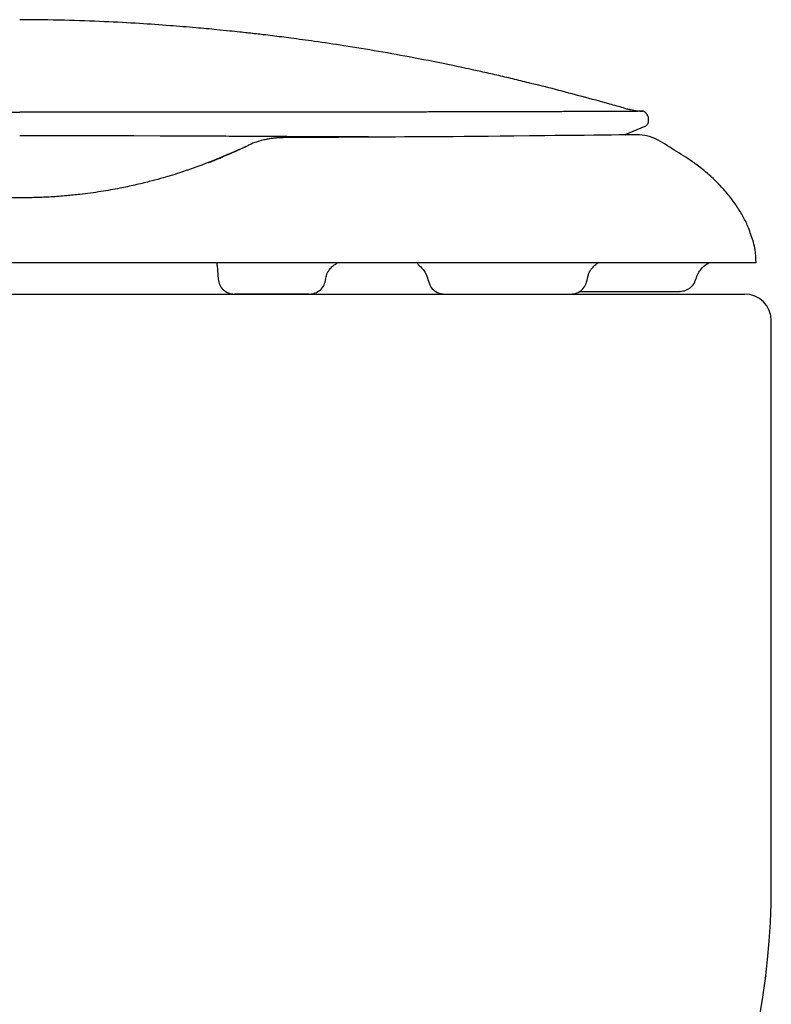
# Model space of a CAD drawing. Header units: millimetres. Extents: x 4420.346 to 4420.621, y 2367.666 to 2368.026.
import ezdxf

# ---------------------------------------------------------------- set-up
doc = ezdxf.new("R2010")
doc.units = ezdxf.units.MM
doc.layers.add('SANINDUSA', color=3, linetype='Continuous')

msp = doc.modelspace()

# ---------------------------------------------------------------- linework, layer by layer
at = {"layer": 'SANINDUSA'}
for p, q in [((4420.515847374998, 2368.00915393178), (4420.511209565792, 2368.009150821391)), ((4420.568737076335, 2368.009207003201), (4420.566317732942, 2368.009204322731)), ((4420.594385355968, 2368.005079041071), (4420.598049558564, 2368.006577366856)), ((4420.598666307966, 2368.007511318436), (4420.598666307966, 2368.007927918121)), ((4420.525356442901, 2368.003002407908), (4420.525086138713, 2368.002896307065)), ((4420.617462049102, 2367.986463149), (4420.617356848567, 2367.986771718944)), ((4420.483790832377, 2367.981587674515), (4420.348957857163, 2367.981587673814)), ((4420.519766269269, 2367.981091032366), (4420.519742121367, 2367.981587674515)), ((4420.519766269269, 2367.981091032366), (4420.519929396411, 2367.978626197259)), ((4420.351016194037, 2367.97588767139), (4420.616216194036, 2367.97588767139)), ((4420.536608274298, 2367.97588767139), (4420.522922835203, 2367.97588767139)), ((4420.561336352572, 2367.97588767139), (4420.58444325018, 2367.97588767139)), ((4420.621116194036, 2367.86788767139), (4420.621116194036, 2367.97098767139))]:
    msp.add_line(p, q, dxfattribs=at)
at = {"layer": 'SANINDUSA', "flags": 128}
for points in [[(4420.497180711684, 2368.004903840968), (4420.49743670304, 2368.004903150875), (4420.497468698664, 2368.004903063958), (4420.497472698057, 2368.004903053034), (4420.497473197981, 2368.004903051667), (4420.497473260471, 2368.004903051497), (4420.497473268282, 2368.004903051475), (4420.497473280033, 2368.004903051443), (4420.504538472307, 2368.004880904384), (4420.509344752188, 2368.004861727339)], [(4420.60040897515, 2368.004066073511), (4420.599956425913, 2368.004292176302), (4420.599845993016, 2368.00434216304), (4420.599818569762, 2368.004354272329), (4420.599817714, 2368.004354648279), (4420.599817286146, 2368.004354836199), (4420.599817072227, 2368.004354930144), (4420.599816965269, 2368.004354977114), (4420.59981691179, 2368.004355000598), (4420.599816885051, 2368.004355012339), (4420.599816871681, 2368.00435501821), (4420.599816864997, 2368.004355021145), (4420.599816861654, 2368.004355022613), (4420.599816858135, 2368.004355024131), (4420.598848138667, 2368.004698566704), (4420.597967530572, 2368.004900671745), (4420.597034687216, 2368.005006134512), (4420.595876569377, 2368.005036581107), (4420.594616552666, 2368.005022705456), (4420.593285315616, 2368.004993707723), (4420.591862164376, 2368.00496419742), (4420.590233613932, 2368.004940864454), (4420.588647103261, 2368.004927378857), (4420.586908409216, 2368.004916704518), (4420.58508513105, 2368.004905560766), (4420.58337055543, 2368.004892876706), (4420.581570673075, 2368.004876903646), (4420.579693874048, 2368.004857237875), (4420.576896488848, 2368.004823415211), (4420.574038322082, 2368.004786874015), (4420.571516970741, 2368.004755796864), (4420.56932778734, 2368.00473159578), (4420.567412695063, 2368.004713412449), (4420.566406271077, 2368.004704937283), (4420.564944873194, 2368.004693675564), (4420.562937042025, 2368.004679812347), (4420.560344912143, 2368.004663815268), (4420.557321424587, 2368.004646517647), (4420.554030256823, 2368.004628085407), (4420.552395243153, 2368.004618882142), (4420.550641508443, 2368.004608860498), (4420.548373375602, 2368.004595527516), (4420.545304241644, 2368.004577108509), (4420.542014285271, 2368.004557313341), (4420.538496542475, 2368.004536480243), (4420.535995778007, 2368.004522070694), (4420.534496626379, 2368.004513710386), (4420.534054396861, 2368.004511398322), (4420.533598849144, 2368.004509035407), (4420.533129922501, 2368.004506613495), (4420.532647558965, 2368.004504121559), (4420.532151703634, 2368.004501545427)]]:
    msp.add_lwpolyline(points, dxfattribs=at)
at = {"layer": 'SANINDUSA'}
for centre, radius, start, end in [((4420.457516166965, 2368.154673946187), 0.1661291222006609, 289.9714593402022, 293.9925243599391), ((4420.490128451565, 2367.822057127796), 0.2128122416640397, 56.64593894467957, 58.78802761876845), ((4420.491838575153, 2368.070865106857), 0.07561778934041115, 292.3893101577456, 295.5596036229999), ((4420.616216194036, 2367.97098767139), 0.004900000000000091, 0, 90), ((4420.484116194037, 2367.86788767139), 0.1370000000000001, 314.1839359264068, 0)]:
    msp.add_arc(centre, radius, start, end, dxfattribs=at)
for points, knots in [([(4420.594093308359, 2368.009932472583), (4420.59325780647, 2368.010168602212), (4420.590745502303, 2368.01087862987), (4420.586586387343, 2368.012011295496), (4420.581655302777, 2368.013307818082), (4420.577904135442, 2368.014250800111), (4420.575304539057, 2368.014883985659), (4420.573824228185, 2368.015238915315), (4420.572355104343, 2368.015585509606), (4420.570897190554, 2368.015923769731), (4420.56945050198, 2368.016253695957), (4420.568044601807, 2368.016568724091), (4420.565851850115, 2368.017051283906), (4420.561752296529, 2368.01792509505), (4420.555956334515, 2368.019079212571), (4420.549305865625, 2368.020282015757), (4420.543258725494, 2368.021272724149), (4420.537895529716, 2368.022069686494), (4420.533535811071, 2368.022664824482), (4420.530400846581, 2368.023061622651), (4420.528319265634, 2368.023311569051), (4420.527059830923, 2368.023457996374), (4420.526105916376, 2368.023566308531), (4420.52510007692, 2368.023678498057), (4420.523731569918, 2368.023827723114), (4420.521886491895, 2368.02402213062), (4420.51921016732, 2368.024290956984), (4420.515578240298, 2368.024628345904), (4420.510862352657, 2368.025017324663), (4420.505284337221, 2368.025405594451), (4420.498840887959, 2368.025748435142), (4420.491529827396, 2368.026015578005), (4420.48636541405, 2368.026056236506), (4420.483639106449, 2368.026077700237)], [0, 0, 0, 0, 0.02238586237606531, 0.06731294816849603, 0.1111328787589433, 0.1538413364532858, 0.167034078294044, 0.1801167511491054, 0.1930893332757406, 0.205951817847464, 0.2187042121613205, 0.2313465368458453, 0.2430990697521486, 0.2765906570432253, 0.3394596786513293, 0.3955132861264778, 0.450948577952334, 0.4976192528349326, 0.5355645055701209, 0.564833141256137, 0.5795689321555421, 0.5905415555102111, 0.5981938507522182, 0.606680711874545, 0.6197110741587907, 0.6372838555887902, 0.6593979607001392, 0.6959466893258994, 0.7405697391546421, 0.7932671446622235, 0.8540563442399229, 0.9229559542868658, 0.9999999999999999, 0.9999999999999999, 0.9999999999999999, 0.9999999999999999]), ([(4420.594094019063, 2368.009935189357), (4420.594337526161, 2368.009874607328), (4420.594705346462, 2368.009783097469), (4420.595041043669, 2368.009704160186), (4420.595174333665, 2368.009673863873), (4420.595215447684, 2368.009664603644), (4420.595256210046, 2368.009655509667), (4420.59529660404, 2368.009646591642), (4420.59533666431, 2368.009637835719), (4420.595363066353, 2368.009632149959), (4420.59537626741, 2368.00962930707)], [0, 0, 0, 0, 0.5231118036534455, 0.7901664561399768, 0.8251383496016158, 0.8601103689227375, 0.8950825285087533, 0.9300548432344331, 0.965027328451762, 0.9999999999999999, 0.9999999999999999, 0.9999999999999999, 0.9999999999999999]), ([(4420.469846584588, 2368.009151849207), (4420.470999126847, 2368.009153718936), (4420.473303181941, 2368.009157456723), (4420.476187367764, 2368.009160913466), (4420.478487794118, 2368.009162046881), (4420.480203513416, 2368.009162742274), (4420.481919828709, 2368.009163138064), (4420.483064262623, 2368.009163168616), (4420.483636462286, 2368.009163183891)], [0, 0, 0, 0, 0.2517524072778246, 0.503279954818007, 0.627486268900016, 0.7516700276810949, 0.8758387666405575, 1, 1, 1, 1]), ([(4420.497424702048, 2368.009151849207), (4420.496272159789, 2368.009153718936), (4420.493968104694, 2368.009157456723), (4420.491083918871, 2368.009160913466), (4420.488783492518, 2368.009162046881), (4420.48706777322, 2368.009162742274), (4420.485351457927, 2368.009163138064), (4420.484207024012, 2368.009163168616), (4420.48363482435, 2368.009163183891)], [0, 0, 0, 0, 0.2517524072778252, 0.5032799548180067, 0.6274862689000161, 0.7516700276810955, 0.8758387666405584, 1, 1, 1, 1]), ([(4420.511209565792, 2368.009150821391), (4420.510365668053, 2368.009150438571), (4420.508400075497, 2368.009149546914), (4420.505148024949, 2368.009147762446), (4420.501398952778, 2368.009145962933), (4420.498768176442, 2368.009149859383), (4420.497424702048, 2368.009151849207)], [0, 0, 0, 0, 0.185760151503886, 0.4326694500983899, 0.710277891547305, 1, 1, 1, 1]), ([(4420.524992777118, 2368.009157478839), (4420.524563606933, 2368.009157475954), (4420.523705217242, 2368.009157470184), (4420.52240989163, 2368.009157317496), (4420.521109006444, 2368.009157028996), (4420.519802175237, 2368.0091565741), (4420.518489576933, 2368.009155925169), (4420.517171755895, 2368.009155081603), (4420.516288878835, 2368.009154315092), (4420.515847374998, 2368.00915393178)], [0, 0, 0, 0, 0.142781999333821, 0.2855804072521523, 0.4284004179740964, 0.5712472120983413, 0.7141259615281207, 0.8570418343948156, 1, 1, 1, 1]), ([(4420.538765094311, 2368.00915677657), (4420.535547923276, 2368.009156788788), (4420.531048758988, 2368.009156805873), (4420.526335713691, 2368.009157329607), (4420.524992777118, 2368.009157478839)], [0, 0, 0, 0, 0.71505969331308, 1, 1, 1, 1]), ([(4420.566317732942, 2368.009204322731), (4420.565395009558, 2368.009203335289), (4420.563549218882, 2368.009201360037), (4420.56065253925, 2368.009197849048), (4420.557806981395, 2368.009193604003), (4420.555082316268, 2368.009188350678), (4420.552481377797, 2368.009182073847), (4420.549864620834, 2368.009175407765), (4420.547171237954, 2368.009168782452), (4420.544422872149, 2368.009162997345), (4420.541625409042, 2368.009158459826), (4420.539718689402, 2368.009157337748), (4420.538765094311, 2368.00915677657)], [0, 0, 0, 0, 0.114080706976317, 0.228203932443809, 0.3424026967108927, 0.4404988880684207, 0.531883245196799, 0.6254954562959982, 0.7190933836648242, 0.8126965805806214, 0.9063251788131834, 1, 1, 1, 1]), ([(4420.581017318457, 2368.009241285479), (4420.580619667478, 2368.00923899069), (4420.579824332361, 2368.009234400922), (4420.578579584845, 2368.00922851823), (4420.577297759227, 2368.009223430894), (4420.575884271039, 2368.009218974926), (4420.573147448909, 2368.00921267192), (4420.570642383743, 2368.009209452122), (4420.568737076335, 2368.009207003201)], [0, 0, 0, 0, 0.1107114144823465, 0.2214320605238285, 0.3321736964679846, 0.4429482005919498, 0.5763164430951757, 1, 1, 1, 1]), ([(4420.589220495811, 2368.009303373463), (4420.588192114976, 2368.009297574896), (4420.587021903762, 2368.009290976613), (4420.585346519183, 2368.009274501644), (4420.584477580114, 2368.009266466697), (4420.583374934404, 2368.009257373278), (4420.582224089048, 2368.009248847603), (4420.581419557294, 2368.009243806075), (4420.581017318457, 2368.009241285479)], [0, 0, 0, 0, 0.4341294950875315, 0.4940029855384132, 0.6187315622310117, 0.7458475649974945, 0.8729323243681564, 1, 1, 1, 1]), ([(4420.594029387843, 2368.009302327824), (4420.593760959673, 2368.009304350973), (4420.59322092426, 2368.009308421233), (4420.592301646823, 2368.009312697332), (4420.591328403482, 2368.00931102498), (4420.590316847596, 2368.009306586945), (4420.589585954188, 2368.009304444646), (4420.589220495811, 2368.009303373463)], [0, 0, 0, 0, 0.2115665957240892, 0.4256388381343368, 0.6227587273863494, 0.8113733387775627, 1, 1, 1, 1]), ([(4420.596651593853, 2368.00931847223), (4420.596618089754, 2368.009315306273), (4420.596563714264, 2368.009310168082), (4420.596476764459, 2368.009304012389), (4420.59639681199, 2368.00929987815), (4420.596309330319, 2368.009296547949), (4420.59621433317, 2368.009293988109), (4420.596048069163, 2368.009290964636), (4420.595785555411, 2368.009289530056), (4420.595389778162, 2368.00929134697), (4420.594932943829, 2368.009295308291), (4420.594476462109, 2368.009299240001), (4420.594157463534, 2368.009301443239), (4420.594029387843, 2368.009302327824)], [0, 0, 0, 0, 0.08028782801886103, 0.1303031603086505, 0.1803121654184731, 0.2303158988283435, 0.2803153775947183, 0.3303115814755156, 0.4736628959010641, 0.6170156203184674, 0.7603883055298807, 0.9037975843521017, 1, 1, 1, 1]), ([(4420.59537626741, 2368.00962930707), (4420.595787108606, 2368.009553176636), (4420.596608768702, 2368.0094009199), (4420.59728833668, 2368.009362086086), (4420.597614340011, 2368.009358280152), (4420.597522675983, 2368.00935959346), (4420.59749854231, 2368.009359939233)], [0, 0, 0, 0, 0.296716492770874, 0.5934168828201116, 0.8929531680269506, 1, 1, 1, 1]), ([(4420.59749854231, 2368.009359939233), (4420.597485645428, 2368.009362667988), (4420.597454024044, 2368.009369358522), (4420.596950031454, 2368.009337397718), (4420.596651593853, 2368.00931847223)], [0, 0, 0, 0, 0.4078531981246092, 1, 1, 1, 1]), ([(4420.598666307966, 2368.007927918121), (4420.598651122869, 2368.00807638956), (4420.598620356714, 2368.008402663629), (4420.59837741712, 2368.00883813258), (4420.598020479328, 2368.009187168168), (4420.597712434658, 2368.009302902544), (4420.59749854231, 2368.009359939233)], [0, 0, 0, 0, 0.2499549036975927, 0.499994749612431, 0.7500345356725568, 1, 1, 1, 1]), ([(4420.598049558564, 2368.006577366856), (4420.598222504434, 2368.006688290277), (4420.598568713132, 2368.006910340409), (4420.598633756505, 2368.007310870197), (4420.598666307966, 2368.007511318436)], [0, 0, 0, 0, 0.4995422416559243, 1, 1, 1, 1]), ([(4420.483637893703, 2368.004920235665), (4420.484567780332, 2368.004920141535), (4420.486427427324, 2368.004919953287), (4420.48828468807, 2368.004918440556), (4420.48921325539, 2368.004917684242)], [0, 0, 0, 0, 0.5000339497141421, 1, 1, 1, 1]), ([(4420.489213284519, 2368.00491796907), (4420.490765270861, 2368.004915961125), (4420.493428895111, 2368.004912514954), (4420.496075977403, 2368.004906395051), (4420.497180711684, 2368.004903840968)], [0, 0, 0, 0, 0.5826596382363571, 1, 1, 1, 1]), ([(4420.509344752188, 2368.004861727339), (4420.509581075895, 2368.004860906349), (4420.510048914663, 2368.004859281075), (4420.51051559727, 2368.004857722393), (4420.510746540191, 2368.004856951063)], [0, 0, 0, 0, 0.5051392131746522, 0.9999999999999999, 0.9999999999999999, 0.9999999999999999, 0.9999999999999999]), ([(4420.510746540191, 2368.004856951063), (4420.511415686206, 2368.004854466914), (4420.512716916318, 2368.004849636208), (4420.514007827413, 2368.004843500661), (4420.514634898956, 2368.004840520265)], [0, 0, 0, 0, 0.5142411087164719, 1, 1, 1, 1]), ([(4420.514634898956, 2368.004840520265), (4420.516265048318, 2368.0048318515), (4420.519539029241, 2368.004814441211), (4420.52273123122, 2368.004796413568), (4420.524334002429, 2368.004787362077)], [0, 0, 0, 0, 0.4979104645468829, 1, 1, 1, 1]), ([(4420.524334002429, 2368.004787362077), (4420.525968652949, 2368.004778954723), (4420.530638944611, 2368.004754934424), (4420.535068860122, 2368.004732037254), (4420.53794825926, 2368.004717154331)], [0, 0, 0, 0, 0.3500103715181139, 0.9999999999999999, 0.9999999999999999, 0.9999999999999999, 0.9999999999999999]), ([(4420.53794825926, 2368.004717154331), (4420.540025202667, 2368.004708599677), (4420.543638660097, 2368.004693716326), (4420.547051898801, 2368.004684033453), (4420.548503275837, 2368.004679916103)], [0, 0, 0, 0, 0.574780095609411, 1, 1, 1, 1]), ([(4420.548503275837, 2368.004679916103), (4420.549120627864, 2368.004678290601), (4420.550157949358, 2368.00467555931), (4420.551177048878, 2368.004672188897), (4420.551589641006, 2368.004670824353)], [0, 0, 0, 0, 0.595140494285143, 1, 1, 1, 1]), ([(4420.594408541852, 2368.005023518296), (4420.594412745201, 2368.005024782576), (4420.594424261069, 2368.00502824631), (4420.594435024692, 2368.005031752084), (4420.594438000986, 2368.005033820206), (4420.594438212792, 2368.005033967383)], [0, 0, 0, 0, 0.3480708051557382, 0.9536059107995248, 1, 1, 1, 1]), ([(4420.525078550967, 2368.002925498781), (4420.525007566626, 2368.002894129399), (4420.524861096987, 2368.002829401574), (4420.524712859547, 2368.002762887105), (4420.524636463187, 2368.002728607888)], [0, 0, 0, 0, 0.4846351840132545, 1, 1, 1, 1]), ([(4420.526659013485, 2368.003609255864), (4420.52641661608, 2368.003511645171), (4420.525932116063, 2368.003316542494), (4420.525539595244, 2368.003127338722), (4420.525343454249, 2368.003032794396)], [0, 0, 0, 0, 0.5003042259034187, 1, 1, 1, 1]), ([(4420.528763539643, 2368.004186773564), (4420.528439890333, 2368.00411257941), (4420.527664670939, 2368.003934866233), (4420.527037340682, 2368.003731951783), (4420.526671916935, 2368.003613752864)], [0, 0, 0, 0, 0.4174938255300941, 1, 1, 1, 1]), ([(4420.529386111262, 2368.004296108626), (4420.529290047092, 2368.004279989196), (4420.529096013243, 2368.004247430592), (4420.528906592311, 2368.004213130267), (4420.52881095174, 2368.004195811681)], [0, 0, 0, 0, 0.4950897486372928, 1, 1, 1, 1]), ([(4420.530113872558, 2368.004393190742), (4420.53000094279, 2368.004379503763), (4420.529771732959, 2368.004351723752), (4420.529549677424, 2368.004320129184), (4420.529437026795, 2368.004304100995)], [0, 0, 0, 0, 0.4926916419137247, 1, 1, 1, 1]), ([(4420.530664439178, 2368.004448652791), (4420.530574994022, 2368.004440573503), (4420.530393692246, 2368.004424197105), (4420.530219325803, 2368.004404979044), (4420.530130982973, 2368.004395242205)], [0, 0, 0, 0, 0.4933495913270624, 1, 1, 1, 1]), ([(4420.532152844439, 2368.004501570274), (4420.531910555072, 2368.004499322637), (4420.531404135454, 2368.004494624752), (4420.530931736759, 2368.004465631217), (4420.530685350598, 2368.004450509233)], [0, 0, 0, 0, 0.4784359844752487, 0.9999999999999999, 0.9999999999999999, 0.9999999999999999, 0.9999999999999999]), ([(4420.518160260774, 2367.999935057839), (4420.5182243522, 2367.999959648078), (4420.518574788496, 2368.000094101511), (4420.519368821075, 2368.000409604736), (4420.520105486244, 2368.000717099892), (4420.520553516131, 2368.000904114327)], [0, 0, 0, 0, 0.08062718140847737, 0.4408497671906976, 1, 1, 1, 1]), ([(4420.609446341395, 2367.997920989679), (4420.608991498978, 2367.998327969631), (4420.608241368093, 2367.998999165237), (4420.607419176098, 2367.999569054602), (4420.607095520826, 2367.99979339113)], [0, 0, 0, 0, 0.6063507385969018, 0.9999999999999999, 0.9999999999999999, 0.9999999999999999, 0.9999999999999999]), ([(4420.514257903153, 2367.998535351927), (4420.51380125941, 2367.998375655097), (4420.512297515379, 2367.997849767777), (4420.509935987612, 2367.997153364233), (4420.50718934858, 2367.996413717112), (4420.504708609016, 2367.995816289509), (4420.501773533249, 2367.995197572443), (4420.49842164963, 2367.994607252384), (4420.495138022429, 2367.994159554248), (4420.492543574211, 2367.993895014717), (4420.490783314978, 2367.993751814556), (4420.489388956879, 2367.993660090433), (4420.488244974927, 2367.993598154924), (4420.487565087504, 2367.993574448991), (4420.487352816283, 2367.993567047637)], [0, 0, 0, 0, 0.0639940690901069, 0.2107347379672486, 0.2937187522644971, 0.3937829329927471, 0.495957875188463, 0.6192127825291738, 0.7529194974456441, 0.8377124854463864, 0.8847065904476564, 0.931697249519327, 0.9786748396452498, 1, 1, 1, 1]), ([(4420.617356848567, 2367.986771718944), (4420.617226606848, 2367.987180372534), (4420.616868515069, 2367.988303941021), (4420.61598927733, 2367.990014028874), (4420.614831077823, 2367.991961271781), (4420.613434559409, 2367.993865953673), (4420.611822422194, 2367.995701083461), (4420.610470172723, 2367.997062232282), (4420.609640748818, 2367.997757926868), (4420.609446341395, 2367.997920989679)], [0, 0, 0, 0, 0.09158791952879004, 0.2518154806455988, 0.4122065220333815, 0.5810468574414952, 0.7626145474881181, 0.9443595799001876, 1, 1, 1, 1]), ([(4420.483790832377, 2367.993497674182), (4420.483382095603, 2367.993499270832), (4420.482564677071, 2367.993502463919), (4420.481371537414, 2367.993525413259), (4420.480588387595, 2367.993552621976), (4420.479991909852, 2367.993574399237)], [0, 0, 0, 0, 0.3424051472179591, 0.6847642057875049, 1, 1, 1, 1]), ([(4420.487352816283, 2367.993567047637), (4420.487099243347, 2367.99355716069), (4420.486379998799, 2367.993529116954), (4420.485192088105, 2367.993504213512), (4420.484257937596, 2367.993499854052), (4420.483790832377, 2367.993497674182)], [0, 0, 0, 0, 0.2139899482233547, 0.6069697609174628, 1, 1, 1, 1]), ([(4420.618330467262, 2367.981588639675), (4420.618298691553, 2367.982409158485), (4420.618232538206, 2367.984117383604), (4420.617743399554, 2367.985732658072), (4420.617489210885, 2367.986572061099)], [0, 0, 0, 0, 0.4803341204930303, 1, 1, 1, 1]), ([(4420.547243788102, 2367.981587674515), (4420.547243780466, 2367.981587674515), (4420.54724377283, 2367.981587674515), (4420.547243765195, 2367.981587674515), (4420.54664519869, 2367.981587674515), (4420.546044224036, 2367.981587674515), (4420.545440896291, 2367.981587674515), (4420.544235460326, 2367.981587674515), (4420.543019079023, 2367.981587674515), (4420.541795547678, 2367.981587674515), (4420.54118379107, 2367.981587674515), (4420.540569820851, 2367.981587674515), (4420.539953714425, 2367.981587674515), (4420.539337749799, 2367.981587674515), (4420.538719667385, 2367.981587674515), (4420.538099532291, 2367.981587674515), (4420.537479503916, 2367.981587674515), (4420.536857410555, 2367.981587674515), (4420.53623333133, 2367.981587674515), (4420.535609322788, 2367.981587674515), (4420.534983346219, 2367.981587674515), (4420.534355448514, 2367.981587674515), (4420.533727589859, 2367.981587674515), (4420.533097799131, 2367.981587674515), (4420.532466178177, 2367.981587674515), (4420.531834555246, 2367.981587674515), (4420.531201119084, 2367.981587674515), (4420.530565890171, 2367.981587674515), (4420.529930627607, 2367.981587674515), (4420.529293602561, 2367.981587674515), (4420.52865487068, 2367.981587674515), (4420.527378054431, 2367.981587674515), (4420.526091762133, 2367.981587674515), (4420.524801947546, 2367.981587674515), (4420.524156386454, 2367.981587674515), (4420.523509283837, 2367.981587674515), (4420.522860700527, 2367.981587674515), (4420.522211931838, 2367.981587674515), (4420.521561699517, 2367.981587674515), (4420.520910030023, 2367.981587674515), (4420.520258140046, 2367.981587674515), (4420.519604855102, 2367.981587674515), (4420.518950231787, 2367.981587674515), (4420.517621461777, 2367.981587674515), (4420.516283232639, 2367.981587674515), (4420.514944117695, 2367.981587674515), (4420.514263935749, 2367.981587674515), (4420.513582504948, 2367.981587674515), (4420.512899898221, 2367.981587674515), (4420.512217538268, 2367.981587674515), (4420.511534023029, 2367.981587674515), (4420.510849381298, 2367.981587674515), (4420.510164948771, 2367.981587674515), (4420.509479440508, 2367.981587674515), (4420.508792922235, 2367.981587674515), (4420.507417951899, 2367.981587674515), (4420.50604615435, 2367.981587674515), (4420.504663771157, 2367.981587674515), (4420.503973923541, 2367.981587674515), (4420.503283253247, 2367.981587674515), (4420.502591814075, 2367.981587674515), (4420.501900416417, 2367.981587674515), (4420.501208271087, 2367.981587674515), (4420.50051544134, 2367.981587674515), (4420.499822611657, 2367.981587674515), (4420.499129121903, 2367.981587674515), (4420.498435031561, 2367.981587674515), (4420.497046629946, 2367.981587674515), (4420.49565605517, 2367.981587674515), (4420.494263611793, 2367.981587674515), (4420.493567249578, 2367.981587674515), (4420.492870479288, 2367.981587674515), (4420.492173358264, 2367.981587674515), (4420.491476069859, 2367.981587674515), (4420.490778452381, 2367.981587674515), (4420.490080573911, 2367.981587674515), (4420.489382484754, 2367.981587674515), (4420.488684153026, 2367.981587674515), (4420.487985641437, 2367.981587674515), (4420.487286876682, 2367.981587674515), (4420.486587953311, 2367.981587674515), (4420.485888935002, 2367.981587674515), (4420.485189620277, 2367.981587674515), (4420.484490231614, 2367.981587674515), (4420.483790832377, 2367.981587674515)], [49.9999932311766, 49.9999932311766, 49.9999932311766, 49.9999932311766, 50, 50, 50, 51, 51, 51, 52, 52, 52, 53, 53, 53, 54, 54, 54, 55, 55, 55, 56, 56, 56, 57, 57, 57, 58, 58, 58, 59, 59, 59, 60, 60, 60, 61, 61, 61, 62, 62, 62, 63, 63, 63, 64, 64, 64, 65, 65, 65, 66, 66, 66, 67, 67, 67, 68, 68, 68, 69, 69, 69, 70, 70, 70, 71, 71, 71, 72, 72, 72, 73, 73, 73, 74, 74, 74, 75, 75, 75, 76, 76, 76, 77, 77, 77, 77]), ([(4420.539597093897, 2367.978578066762), (4420.539647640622, 2367.978870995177), (4420.539760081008, 2367.97952260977), (4420.540230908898, 2367.980337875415), (4420.540844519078, 2367.981006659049), (4420.541414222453, 2367.981388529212), (4420.541705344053, 2367.981526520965), (4420.541703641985, 2367.98154623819), (4420.541702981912, 2367.981553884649)], [0, 0, 0, 0, 0.2028983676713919, 0.4513441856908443, 0.6376141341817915, 0.8106042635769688, 0.9265511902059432, 0.9999999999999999, 0.9999999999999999, 0.9999999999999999, 0.9999999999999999]), ([(4420.591658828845, 2367.981587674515), (4420.591658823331, 2367.981587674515), (4420.591658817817, 2367.981587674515), (4420.591658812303, 2367.981587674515), (4420.590949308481, 2367.981587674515), (4420.590233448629, 2367.981587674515), (4420.589499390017, 2367.981587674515), (4420.588766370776, 2367.981587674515), (4420.588025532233, 2367.981587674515), (4420.587268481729, 2367.981587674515), (4420.586512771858, 2367.981587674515), (4420.585746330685, 2367.981587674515), (4420.584967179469, 2367.981587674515), (4420.584188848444, 2367.981587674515), (4420.583398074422, 2367.981587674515), (4420.582596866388, 2367.981587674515), (4420.581797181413, 2367.981587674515), (4420.580980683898, 2367.981587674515), (4420.580158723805, 2367.981587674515), (4420.579330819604, 2367.981587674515), (4420.57850367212, 2367.981587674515), (4420.57765401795, 2367.981587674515), (4420.5772311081, 2367.981587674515), (4420.576805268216, 2367.981587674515), (4420.576377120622, 2367.981587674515), (4420.575948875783, 2367.981587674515), (4420.575518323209, 2367.981587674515), (4420.57508408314, 2367.981587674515), (4420.574649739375, 2367.981587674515), (4420.574213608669, 2367.981587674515), (4420.573774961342, 2367.981587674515), (4420.573336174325, 2367.981587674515), (4420.572894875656, 2367.981587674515), (4420.572450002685, 2367.981587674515), (4420.571967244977, 2367.981587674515), (4420.57148250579, 2367.981587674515), (4420.570994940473, 2367.981587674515), (4420.570507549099, 2367.981587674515), (4420.570017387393, 2367.981587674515), (4420.569522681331, 2367.981587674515), (4420.569338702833, 2367.981587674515), (4420.569153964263, 2367.981587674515), (4420.568968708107, 2367.981587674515), (4420.568842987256, 2367.981587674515), (4420.568717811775, 2367.981587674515), (4420.568592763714, 2367.981587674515), (4420.567897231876, 2367.981587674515), (4420.567196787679, 2367.981587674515), (4420.566483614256, 2367.981587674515), (4420.566354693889, 2367.981587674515), (4420.566225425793, 2367.981587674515), (4420.566096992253, 2367.981587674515), (4420.565734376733, 2367.981587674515), (4420.56537320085, 2367.981587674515), (4420.565005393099, 2367.981587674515), (4420.564492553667, 2367.981587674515), (4420.563979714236, 2367.981587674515), (4420.563466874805, 2367.981587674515), (4420.562954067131, 2367.981587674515), (4420.562433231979, 2367.981587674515), (4420.561912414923, 2367.981587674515), (4420.561391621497, 2367.981587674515), (4420.560868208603, 2367.981587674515), (4420.560342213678, 2367.981587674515), (4420.559289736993, 2367.981587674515), (4420.558228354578, 2367.981587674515), (4420.557155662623, 2367.981587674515), (4420.556619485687, 2367.981587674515), (4420.556080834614, 2367.981587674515), (4420.555539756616, 2367.981587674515), (4420.55445534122, 2367.981587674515), (4420.553367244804, 2367.981587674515), (4420.552263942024, 2367.981587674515), (4420.551713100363, 2367.981587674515), (4420.551159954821, 2367.981587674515), (4420.550604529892, 2367.981587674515), (4420.549494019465, 2367.981587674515), (4420.548371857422, 2367.981587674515), (4420.547243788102, 2367.981587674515)], [24.99999570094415, 24.99999570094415, 24.99999570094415, 24.99999570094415, 25, 25, 25, 26, 26, 26, 27, 27, 27, 28, 28, 28, 29, 29, 29, 30, 30, 30, 31, 31, 31, 32, 32, 32, 33, 33, 33, 34, 34, 34, 35, 35, 35, 36, 36, 36, 37, 37, 37, 38, 38, 38, 39, 39, 39, 40, 40, 40, 41, 41, 41, 42, 42, 42, 43, 43, 43, 44, 44, 44, 45, 45, 45, 46, 46, 46, 47, 47, 47, 48, 48, 48, 49, 49, 49, 49.9999932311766, 49.9999932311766, 49.9999932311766, 49.9999932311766]), ([(4420.556404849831, 2367.981520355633), (4420.556412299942, 2367.981482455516), (4420.556434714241, 2367.981368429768), (4420.556837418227, 2367.981023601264), (4420.557429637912, 2367.980390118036), (4420.558065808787, 2367.979462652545), (4420.558283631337, 2367.978678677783), (4420.558400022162, 2367.978259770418)], [0, 0, 0, 0, 0.1006600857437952, 0.3028444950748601, 0.5081643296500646, 0.7371936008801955, 1, 1, 1, 1]), ([(4420.58740563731, 2367.978426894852), (4420.587501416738, 2367.978861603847), (4420.58767923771, 2367.979668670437), (4420.588274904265, 2367.980622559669), (4420.588942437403, 2367.981294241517), (4420.589253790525, 2367.981505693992), (4420.589374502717, 2367.981587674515)], [0, 0, 0, 0, 0.3295444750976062, 0.6118215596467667, 0.8495024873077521, 1, 1, 1, 1]), ([(4420.60498982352, 2367.981587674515), (4420.604989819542, 2367.981587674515), (4420.604989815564, 2367.981587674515), (4420.604989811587, 2367.981587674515), (4420.604054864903, 2367.981587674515), (4420.603073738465, 2367.981587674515), (4420.602048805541, 2367.981587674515), (4420.601536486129, 2367.981587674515), (4420.60101298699, 2367.981587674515), (4420.600478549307, 2367.981587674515), (4420.599944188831, 2367.981587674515), (4420.59939892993, 2367.981587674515), (4420.59884281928, 2367.981587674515), (4420.598286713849, 2367.981587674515), (4420.597719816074, 2367.981587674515), (4420.597142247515, 2367.981587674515), (4420.596564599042, 2367.981587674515), (4420.595976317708, 2367.981587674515), (4420.595377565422, 2367.981587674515), (4420.59417764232, 2367.981587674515), (4420.592941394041, 2367.981587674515), (4420.591658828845, 2367.981587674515)], [18.99999048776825, 18.99999048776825, 18.99999048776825, 18.99999048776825, 19, 19, 19, 20, 20, 20, 21, 21, 21, 22, 22, 22, 23, 23, 23, 24, 24, 24, 24.99999570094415, 24.99999570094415, 24.99999570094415, 24.99999570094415]), ([(4420.617430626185, 2367.981587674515), (4420.617430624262, 2367.981587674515), (4420.61743062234, 2367.981587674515), (4420.617430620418, 2367.981587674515), (4420.617205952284, 2367.981587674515), (4420.61694955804, 2367.981587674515), (4420.616661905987, 2367.981587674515), (4420.616518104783, 2367.981587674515), (4420.616366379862, 2367.981587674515), (4420.616206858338, 2367.981587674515), (4420.616047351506, 2367.981587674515), (4420.615880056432, 2367.981587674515), (4420.615704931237, 2367.981587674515), (4420.61552980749, 2367.981587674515), (4420.61534689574, 2367.981587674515), (4420.61515620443, 2367.981587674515), (4420.614965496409, 2367.981587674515), (4420.614767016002, 2367.981587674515), (4420.614560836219, 2367.981587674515), (4420.614147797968, 2367.981587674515), (4420.613705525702, 2367.981587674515), (4420.613230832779, 2367.981587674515), (4420.612697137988, 2367.981587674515), (4420.612122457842, 2367.981587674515), (4420.61151158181, 2367.981587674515), (4420.611205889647, 2367.981587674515), (4420.610890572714, 2367.981587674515), (4420.610565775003, 2367.981587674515), (4420.610241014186, 2367.981587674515), (4420.609906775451, 2367.981587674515), (4420.60956307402, 2367.981587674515), (4420.609219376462, 2367.981587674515), (4420.608866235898, 2367.981587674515), (4420.608503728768, 2367.981587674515), (4420.608141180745, 2367.981587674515), (4420.607769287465, 2367.981587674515), (4420.607388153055, 2367.981587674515), (4420.60700692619, 2367.981587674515), (4420.606616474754, 2367.981587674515), (4420.606216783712, 2367.981587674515), (4420.60581695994, 2367.981587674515), (4420.605407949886, 2367.981587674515), (4420.60498982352, 2367.981587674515)], [5.99998064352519, 5.99998064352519, 5.99998064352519, 5.99998064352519, 6, 6, 6, 7, 7, 7, 8, 8, 8, 9, 9, 9, 10, 10, 10, 11, 11, 11, 12, 12, 12, 13, 13, 13, 14, 14, 14, 15, 15, 15, 16, 16, 16, 17, 17, 17, 18, 18, 18, 18.99999048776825, 18.99999048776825, 18.99999048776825, 18.99999048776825]), ([(4420.607310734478, 2367.978589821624), (4420.607438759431, 2367.978959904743), (4420.607673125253, 2367.979637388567), (4420.608365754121, 2367.9806127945), (4420.60903672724, 2367.981268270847), (4420.609563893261, 2367.981535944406), (4420.609665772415, 2367.981587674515)], [0, 0, 0, 0, 0.2983374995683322, 0.5461444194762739, 0.9122886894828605, 1, 1, 1, 1]), ([(4420.618325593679, 2367.981587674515), (4420.618274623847, 2367.981587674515), (4420.618178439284, 2367.981587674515), (4420.617956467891, 2367.981587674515), (4420.617718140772, 2367.981587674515), (4420.617526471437, 2367.981587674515), (4420.617430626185, 2367.981587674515)], [0, 0, 0, 0, 0.2730990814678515, 0.5153620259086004, 0.7576542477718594, 1, 1, 1, 1]), ([(4420.519929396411, 2367.978626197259), (4420.520001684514, 2367.978259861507), (4420.520146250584, 2367.977527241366), (4420.520849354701, 2367.976630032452), (4420.521804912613, 2367.976008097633), (4420.522547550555, 2367.975927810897), (4420.522918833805, 2367.97588767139)], [0, 0, 0, 0, 0.2500635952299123, 0.50009212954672, 0.7500701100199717, 1, 1, 1, 1]), ([(4420.536612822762, 2367.97588767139), (4420.536984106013, 2367.975927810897), (4420.537726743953, 2367.976008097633), (4420.538682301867, 2367.976630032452), (4420.539385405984, 2367.977527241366), (4420.539529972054, 2367.978259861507), (4420.539602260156, 2367.978626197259)], [0, 0, 0, 0, 0.2499298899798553, 0.4999078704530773, 0.7499364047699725, 1, 1, 1, 1]), ([(4420.558400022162, 2367.978259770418), (4420.558481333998, 2367.978061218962), (4420.55861357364, 2367.977437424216), (4420.559272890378, 2367.976632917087), (4420.560230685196, 2367.976008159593), (4420.560973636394, 2367.975927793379), (4420.561344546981, 2367.97588767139)], [0, 0, 0, 0, 0.1931083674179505, 0.4629469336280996, 0.7318818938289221, 0.9999999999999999, 0.9999999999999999, 0.9999999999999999, 0.9999999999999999]), ([(4420.584433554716, 2367.97588767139), (4420.584804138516, 2367.975927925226), (4420.585546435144, 2367.976008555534), (4420.586509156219, 2367.976631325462), (4420.587219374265, 2367.97752848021), (4420.587365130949, 2367.978260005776), (4420.58740563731, 2367.978426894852)], [0, 0, 0, 0, 0.248861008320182, 0.4984802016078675, 0.7489381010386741, 1, 1, 1, 1]), ([(4420.604385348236, 2367.97638767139), (4420.604755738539, 2367.976427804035), (4420.605498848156, 2367.976508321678), (4420.606460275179, 2367.97713585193), (4420.607092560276, 2367.977874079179), (4420.607216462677, 2367.978420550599), (4420.607310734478, 2367.978589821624)], [0, 0, 0, 0, 0.2823902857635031, 0.5665562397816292, 0.8527238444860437, 1, 1, 1, 1]), ([(4420.585999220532, 2367.97638767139), (4420.586166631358, 2367.97638767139), (4420.587300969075, 2367.97638767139), (4420.589218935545, 2367.97638767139), (4420.591515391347, 2367.97638767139), (4420.593111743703, 2367.97638767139), (4420.594212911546, 2367.97638767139), (4420.594988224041, 2367.97638767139), (4420.595692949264, 2367.97638767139), (4420.596403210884, 2367.97638767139), (4420.597318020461, 2367.97638767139), (4420.598272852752, 2367.97638767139), (4420.599094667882, 2367.97638767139), (4420.599656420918, 2367.97638767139), (4420.599966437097, 2367.97638767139), (4420.600121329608, 2367.97638767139), (4420.600121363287, 2367.97638767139), (4420.600121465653, 2367.97638767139), (4420.600121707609, 2367.97638767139), (4420.600122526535, 2367.97638767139), (4420.600124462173, 2367.97638767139), (4420.60013101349, 2367.97638767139), (4420.600146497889, 2367.97638767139), (4420.60019890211, 2367.97638767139), (4420.600322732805, 2367.97638767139), (4420.600741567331, 2367.97638767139), (4420.601729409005, 2367.97638767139), (4420.60270502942, 2367.97638767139), (4420.603374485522, 2367.97638767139), (4420.603443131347, 2367.97638767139), (4420.603443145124, 2367.97638767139), (4420.603443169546, 2367.97638767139), (4420.603443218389, 2367.97638767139), (4420.603443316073, 2367.97638767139), (4420.603443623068, 2367.97638767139), (4420.603444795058, 2367.97638767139), (4420.6034601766, 2367.97638767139), (4420.603503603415, 2367.97638767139), (4420.603601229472, 2367.97638767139), (4420.603786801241, 2367.97638767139), (4420.604043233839, 2367.97638767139), (4420.604285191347, 2367.97638767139), (4420.604398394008, 2367.97638767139), (4420.604423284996, 2367.97638767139), (4420.604415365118, 2367.97638767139), (4420.604412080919, 2367.97638767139)], [0, 0, 0, 0, 0.02657546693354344, 0.1800693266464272, 0.3004990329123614, 0.383636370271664, 0.4272306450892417, 0.4708214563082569, 0.5035147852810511, 0.5362106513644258, 0.5806975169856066, 0.6451385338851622, 0.6842663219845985, 0.7084383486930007, 0.7326105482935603, 0.7326114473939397, 0.7326128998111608, 0.732615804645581, 0.7326274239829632, 0.7326506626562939, 0.7327436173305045, 0.7329295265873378, 0.7336731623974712, 0.7351604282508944, 0.741109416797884, 0.7530070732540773, 0.8005944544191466, 0.8957733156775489, 0.9066541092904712, 0.9066546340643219, 0.9066551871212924, 0.9066562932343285, 0.9066585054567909, 0.9066629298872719, 0.9066717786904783, 0.9067071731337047, 0.9068487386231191, 0.9091111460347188, 0.9136232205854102, 0.9226130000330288, 0.9401588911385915, 0.9612473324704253, 0.9821915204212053, 0.9926152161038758, 0.9999999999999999, 0.9999999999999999, 0.9999999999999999, 0.9999999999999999])]:
    msp.add_open_spline(points, degree=3, knots=knots, dxfattribs=at)

doc.saveas('drawing.dxf')
